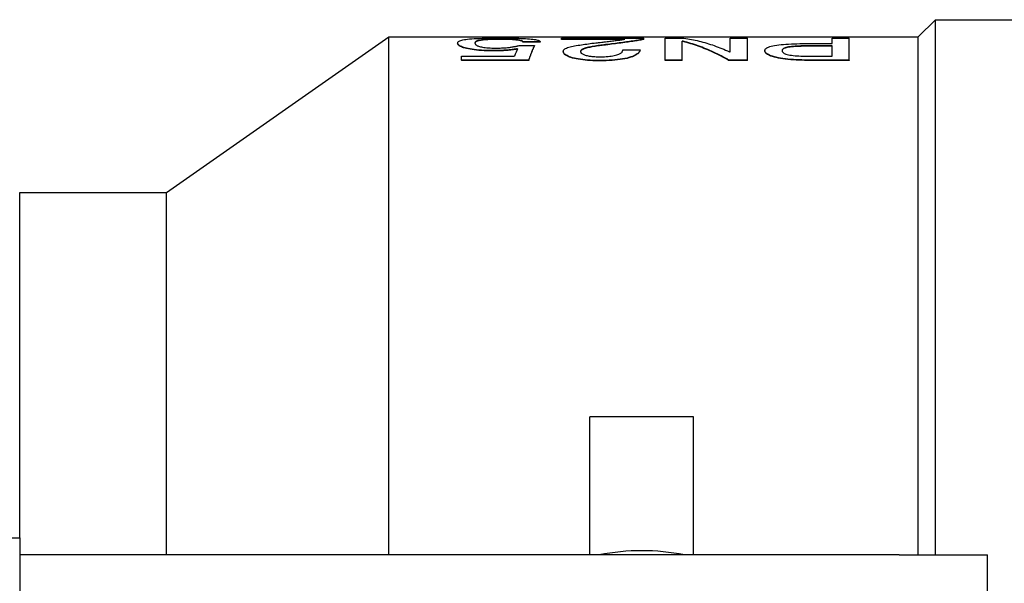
# Model space of a CAD drawing. Header units: millimetres. Extents: x 57 to 3742, y -12 to 416.
# Tile 8 of 10: x 262 to 319, y 382 to 415. Entities that reach past the tile are written whole.
import ezdxf

# ---------------------------------------------------------------- set-up
doc = ezdxf.new("R2010")
doc.units = ezdxf.units.MM
doc.layers.add('DETAIL', color=2, linetype='Continuous')

msp = doc.modelspace()

# ---------------------------------------------------------------- linework, layer by layer
at = {"layer": 'DETAIL'}
for p, q in [((313.984, 413.581), (314.984, 414.581)), ((314.984, 383.581), (314.984, 414.581)), ((314.984, 414.581), (322.484, 414.581)), ((270.484, 404.581), (283.337, 413.581)), ((283.337, 383.581), (283.337, 413.581)), ((283.337, 413.581), (313.984, 413.581)), ((287.327, 413.226), (287.327, 413.206)), ((289.742, 413.456), (289.742, 413.437)), ((292.105, 413.299), (291.105, 413.299)), ((291.105, 413.299), (291.105, 413.279)), ((292.105, 413.279), (291.105, 413.279)), ((292.105, 413.299), (292.105, 413.279)), ((293.327, 413.447), (293.327, 413.514)), ((293.327, 413.514), (298.105, 413.514)), ((296.994, 413.447), (293.327, 413.447)), ((293.327, 413.427), (293.327, 413.447)), ((296.865, 413.427), (293.327, 413.427)), ((298.105, 413.459), (298.105, 413.514)), ((298.105, 413.439), (298.105, 413.459)), ((299.327, 412.244), (299.327, 413.514)), ((299.327, 413.514), (300.423, 413.514)), ((300.327, 412.244), (300.327, 413.332)), ((300.376, 413.332), (300.327, 413.332)), ((300.376, 413.313), (300.327, 413.313)), ((300.376, 413.313), (300.376, 413.332)), ((303.105, 413.514), (304.105, 413.514)), ((303.105, 412.721), (303.105, 413.514)), ((304.105, 412.244), (304.105, 413.514)), ((307.619, 413.199), (308.994, 413.199)), ((308.994, 413.514), (309.994, 413.514)), ((308.994, 413.199), (308.994, 413.514)), ((309.994, 412.244), (309.994, 413.514)), ((313.984, 383.581), (313.984, 413.581)), ((289.313, 412.791), (289.313, 412.772)), ((290.883, 413.084), (291.772, 413.084)), ((291.772, 413.084), (291.772, 413.065)), ((293.438, 412.73), (293.438, 412.749)), ((295.89, 413.114), (295.89, 413.134)), ((296.883, 412.834), (297.883, 412.834)), ((297.883, 412.814), (297.883, 412.834)), ((301.152, 413.098), (301.152, 413.098)), ((303.057, 412.721), (303.105, 412.721)), ((305.105, 412.791), (305.105, 412.772)), ((307.867, 413.047), (307.867, 413.067)), ((308.994, 413.067), (307.867, 413.067)), ((308.994, 413.047), (307.867, 413.047)), ((308.994, 412.459), (308.994, 413.067)), ((287.55, 412.459), (290.619, 412.459)), ((287.55, 412.244), (287.55, 412.459)), ((291.438, 412.244), (287.55, 412.244)), ((287.55, 412.244), (287.55, 412.225)), ((291.438, 412.225), (287.55, 412.225)), ((291.438, 412.244), (291.438, 412.225)), ((295.591, 412.196), (295.591, 412.216)), ((300.327, 412.244), (299.327, 412.244)), ((299.327, 412.225), (299.327, 412.244)), ((300.327, 412.225), (299.327, 412.225)), ((300.327, 412.225), (300.327, 412.244)), ((304.105, 412.244), (303.01, 412.244)), ((303.01, 412.225), (303.01, 412.244)), ((304.105, 412.225), (303.01, 412.225)), ((304.105, 412.225), (304.105, 412.244)), ((309.994, 412.244), (307.572, 412.244)), ((307.572, 412.244), (307.572, 412.225)), ((309.994, 412.225), (307.572, 412.225)), ((307.867, 412.459), (308.994, 412.459)), ((309.994, 412.244), (309.994, 412.225)), ((261.979, 384.581), (261.979, 404.581)), ((261.979, 404.581), (270.484, 404.581)), ((270.484, 383.581), (270.484, 404.581)), ((294.984, 383.581), (294.984, 391.581)), ((300.984, 391.581), (294.984, 391.581)), ((300.984, 383.581), (300.984, 391.581)), ((255.244, 384.581), (261.984, 384.581)), ((261.984, 384.581), (261.984, 383.081)), ((281.811, 383.581), (261.984, 383.581)), ((285.668, 383.581), (281.811, 383.581)), ((312.884, 383.581), (285.668, 383.581)), ((312.884, 383.581), (317.984, 383.581)), ((317.984, 372.746), (317.984, 383.581)), ((261.984, 383.081), (261.984, 360.081))]:
    msp.add_line(p, q, dxfattribs=at)
at = {"layer": 'DETAIL', "flags": 128}
for points in [[(287.327, 413.226), (287.332, 413.253), (287.339, 413.274), (287.355, 413.296), (287.378, 413.317), (287.41, 413.338), (287.45, 413.358), (287.501, 413.377), (287.561, 413.394), (287.629, 413.41), (287.713, 413.426), (287.805, 413.441), (287.904, 413.453), (288.019, 413.465), (288.145, 413.475), (288.28, 413.485), (288.426, 413.493), (288.575, 413.5), (288.74, 413.506), (288.911, 413.511), (289.08, 413.515), (289.262, 413.517), (289.446, 413.519), (289.606, 413.52), (289.81, 413.521)], [(289.313, 412.791), (289.142, 412.793), (289.007, 412.795), (288.853, 412.802), (288.702, 412.81), (288.557, 412.821), (288.42, 412.834), (288.291, 412.849), (288.167, 412.866), (288.05, 412.886), (287.943, 412.906), (287.845, 412.928), (287.756, 412.95), (287.675, 412.974), (287.608, 412.997), (287.547, 413.021), (287.496, 413.045), (287.453, 413.069), (287.416, 413.093), (287.388, 413.115), (287.365, 413.138), (287.347, 413.161), (287.336, 413.183), (287.331, 413.203), (287.327, 413.226)], [(289.313, 412.772), (289.151, 412.773), (289.007, 412.776), (288.853, 412.782), (288.702, 412.79), (288.557, 412.801), (288.42, 412.814), (288.291, 412.829), (288.168, 412.847), (288.053, 412.866), (287.946, 412.886), (287.846, 412.908), (287.756, 412.931), (287.674, 412.954), (287.604, 412.978), (287.545, 413.003), (287.494, 413.027), (287.451, 413.05), (287.416, 413.073), (287.387, 413.096), (287.364, 413.119), (287.347, 413.142), (287.336, 413.164), (287.331, 413.183), (287.327, 413.206)], [(289.742, 413.456), (289.609, 413.456), (289.503, 413.455), (289.384, 413.453), (289.267, 413.45), (289.159, 413.446), (289.053, 413.44), (288.953, 413.434), (288.864, 413.427), (288.782, 413.419), (288.707, 413.41), (288.642, 413.4), (288.583, 413.39), (288.535, 413.379), (288.491, 413.367), (288.453, 413.355), (288.425, 413.343), (288.4, 413.33), (288.378, 413.315), (288.362, 413.301), (288.348, 413.286), (288.338, 413.272), (288.332, 413.256), (288.329, 413.242), (288.327, 413.225)], [(288.327, 413.225), (288.33, 413.208), (288.333, 413.194), (288.336, 413.182), (288.344, 413.168), (288.354, 413.153), (288.368, 413.138), (288.387, 413.121), (288.408, 413.106), (288.43, 413.092), (288.464, 413.075), (288.498, 413.059), (288.535, 413.046), (288.585, 413.03), (288.64, 413.016), (288.7, 413.002), (288.768, 412.989), (288.843, 412.977), (288.923, 412.966), (289.011, 412.957), (289.103, 412.949), (289.201, 412.943), (289.3, 412.939), (289.392, 412.937), (289.506, 412.936)], [(289.742, 413.437), (289.62, 413.436), (289.51, 413.435), (289.394, 413.433), (289.28, 413.43), (289.174, 413.426), (289.071, 413.421), (288.971, 413.415), (288.883, 413.409), (288.803, 413.401), (288.728, 413.393), (288.66, 413.383), (288.601, 413.373), (288.552, 413.363), (288.508, 413.352), (288.47, 413.341), (288.437, 413.328), (288.41, 413.315), (288.388, 413.302), (288.37, 413.289), (288.355, 413.274), (288.344, 413.26), (288.335, 413.246), (288.33, 413.23), (288.328, 413.218)], [(291.105, 413.299), (291.103, 413.312), (291.098, 413.322), (291.088, 413.333), (291.074, 413.344), (291.055, 413.355), (291.033, 413.364), (291.003, 413.375), (290.97, 413.384), (290.93, 413.393), (290.884, 413.401), (290.833, 413.409), (290.777, 413.417), (290.713, 413.423), (290.644, 413.43), (290.569, 413.435), (290.488, 413.44), (290.407, 413.444), (290.315, 413.448), (290.222, 413.451), (290.132, 413.453), (290.034, 413.455), (289.938, 413.456), (289.851, 413.456), (289.742, 413.456)], [(291.105, 413.279), (291.103, 413.291), (291.098, 413.302), (291.088, 413.313), (291.074, 413.324), (291.056, 413.334), (291.033, 413.344), (291.003, 413.355), (290.968, 413.364), (290.929, 413.373), (290.884, 413.381), (290.834, 413.389), (290.777, 413.397), (290.714, 413.403), (290.646, 413.41), (290.573, 413.415), (290.494, 413.42), (290.408, 413.424), (290.315, 413.428), (290.221, 413.431), (290.128, 413.433), (290.034, 413.435), (289.93, 413.436), (289.851, 413.436), (289.742, 413.437)], [(289.81, 413.521), (289.984, 413.52), (290.118, 413.52), (290.277, 413.518), (290.434, 413.516), (290.576, 413.513), (290.725, 413.51), (290.868, 413.505), (291.004, 413.5), (291.133, 413.494), (291.254, 413.487), (291.369, 413.479), (291.48, 413.47), (291.579, 413.461), (291.67, 413.451), (291.751, 413.439), (291.824, 413.427), (291.888, 413.414), (291.944, 413.399), (291.988, 413.385), (292.026, 413.369), (292.057, 413.352), (292.08, 413.335), (292.094, 413.319), (292.105, 413.299)], [(293.438, 412.749), (293.444, 412.781), (293.453, 412.806), (293.472, 412.834), (293.499, 412.862), (293.534, 412.888), (293.577, 412.913), (293.631, 412.937), (293.691, 412.961), (293.759, 412.982), (293.829, 413.002), (293.912, 413.021), (294.009, 413.042), (294.089, 413.058), (294.184, 413.076), (294.293, 413.095), (294.395, 413.112), (294.494, 413.128), (294.592, 413.143), (294.693, 413.158), (294.798, 413.172), (294.906, 413.187), (294.989, 413.197), (295.097, 413.211), (295.23, 413.227)], [(295.23, 413.227), (295.33, 413.238), (295.411, 413.248), (295.485, 413.257), (295.581, 413.268), (295.666, 413.278), (295.741, 413.286), (295.809, 413.294), (295.89, 413.303), (295.971, 413.313), (296.06, 413.323), (296.143, 413.332), (296.209, 413.34), (296.292, 413.35), (296.367, 413.359), (296.435, 413.367), (296.504, 413.376), (296.573, 413.385), (296.64, 413.394), (296.703, 413.403), (296.765, 413.412), (296.825, 413.421), (296.871, 413.428), (296.927, 413.437), (296.994, 413.447)], [(298.105, 413.459), (298.042, 413.446), (297.988, 413.435), (297.928, 413.423), (297.864, 413.411), (297.793, 413.398), (297.713, 413.384), (297.634, 413.37), (297.552, 413.357), (297.467, 413.344), (297.373, 413.329), (297.28, 413.316), (297.19, 413.303), (297.107, 413.291), (296.988, 413.275), (296.884, 413.261), (296.78, 413.247), (296.668, 413.233), (296.56, 413.219), (296.454, 413.206), (296.342, 413.191), (296.231, 413.177), (296.133, 413.165), (296.024, 413.151), (295.89, 413.134)], [(298.105, 413.439), (298.044, 413.426), (297.988, 413.415), (297.928, 413.403), (297.863, 413.391), (297.791, 413.378), (297.713, 413.364), (297.636, 413.351), (297.556, 413.338), (297.467, 413.324), (297.373, 413.309), (297.277, 413.295), (297.19, 413.283), (297.105, 413.271), (296.994, 413.256), (296.882, 413.241), (296.779, 413.228), (296.673, 413.214), (296.56, 413.199), (296.468, 413.187), (296.352, 413.173), (296.227, 413.157), (296.131, 413.145), (296.024, 413.131), (295.89, 413.114)], [(303.01, 412.244), (302.9, 412.306), (302.79, 412.366), (302.68, 412.425), (302.571, 412.483), (302.461, 412.539), (302.351, 412.594), (302.242, 412.647), (302.132, 412.699), (302.022, 412.749), (301.912, 412.798), (301.803, 412.846), (301.693, 412.892), (301.583, 412.937), (301.473, 412.98), (301.364, 413.022), (301.254, 413.062), (301.144, 413.101), (301.034, 413.138), (300.925, 413.174), (300.815, 413.209), (300.705, 413.242), (300.595, 413.274), (300.486, 413.304), (300.376, 413.332)], [(303.01, 412.225), (302.9, 412.286), (302.79, 412.347), (302.68, 412.406), (302.571, 412.463), (302.461, 412.519), (302.351, 412.574), (302.242, 412.627), (302.132, 412.679), (302.022, 412.73), (301.912, 412.779), (301.803, 412.826), (301.693, 412.872), (301.583, 412.917), (301.473, 412.96), (301.364, 413.002), (301.254, 413.042), (301.144, 413.081), (301.034, 413.119), (300.925, 413.155), (300.815, 413.189), (300.705, 413.222), (300.595, 413.254), (300.486, 413.284), (300.376, 413.313)], [(300.423, 413.514), (300.533, 413.497), (300.642, 413.479), (300.752, 413.46), (300.862, 413.439), (300.972, 413.416), (301.081, 413.393), (301.191, 413.368), (301.301, 413.341), (301.41, 413.313), (301.52, 413.283), (301.63, 413.252), (301.74, 413.22), (301.849, 413.186), (301.959, 413.151), (302.069, 413.115), (302.179, 413.076), (302.288, 413.037), (302.398, 412.996), (302.508, 412.954), (302.618, 412.91), (302.727, 412.865), (302.837, 412.818), (302.947, 412.77), (303.057, 412.721)], [(305.105, 412.791), (305.111, 412.827), (305.12, 412.854), (305.14, 412.885), (305.171, 412.916), (305.211, 412.944), (305.26, 412.971), (305.32, 412.997), (305.394, 413.023), (305.475, 413.046), (305.567, 413.067), (305.672, 413.087), (305.79, 413.106), (305.913, 413.123), (306.045, 413.137), (306.185, 413.151), (306.327, 413.162), (306.478, 413.171), (306.639, 413.179), (306.798, 413.186), (306.956, 413.191), (307.124, 413.194), (307.29, 413.197), (307.435, 413.198), (307.619, 413.199)], [(290.791, 412.899), (290.731, 412.888), (290.681, 412.88), (290.642, 412.873), (290.59, 412.865), (290.536, 412.858), (290.48, 412.85), (290.42, 412.842), (290.36, 412.835), (290.3, 412.829), (290.24, 412.823), (290.179, 412.818), (290.12, 412.813), (290.06, 412.809), (289.998, 412.806), (289.933, 412.803), (289.865, 412.8), (289.795, 412.797), (289.722, 412.795), (289.657, 412.794), (289.589, 412.793), (289.518, 412.792), (289.465, 412.792), (289.397, 412.791), (289.313, 412.791)], [(290.782, 412.878), (290.727, 412.868), (290.682, 412.86), (290.635, 412.853), (290.584, 412.845), (290.531, 412.837), (290.473, 412.829), (290.413, 412.822), (290.353, 412.815), (290.293, 412.809), (290.233, 412.803), (290.174, 412.798), (290.115, 412.793), (290.054, 412.789), (289.989, 412.786), (289.921, 412.782), (289.853, 412.78), (289.785, 412.778), (289.72, 412.776), (289.655, 412.774), (289.584, 412.773), (289.517, 412.773), (289.464, 412.772), (289.396, 412.772), (289.313, 412.772)], [(289.506, 412.936), (289.594, 412.937), (289.666, 412.937), (289.722, 412.938), (289.793, 412.94), (289.864, 412.942), (289.934, 412.945), (290.006, 412.949), (290.075, 412.954), (290.141, 412.959), (290.204, 412.964), (290.266, 412.97), (290.324, 412.977), (290.378, 412.984), (290.431, 412.992), (290.484, 413), (290.535, 413.008), (290.586, 413.018), (290.636, 413.027), (290.679, 413.036), (290.722, 413.046), (290.765, 413.056), (290.796, 413.063), (290.836, 413.073), (290.883, 413.084)], [(291.772, 413.084), (291.758, 413.057), (291.744, 413.029), (291.73, 413.001), (291.716, 412.972), (291.702, 412.942), (291.688, 412.911), (291.675, 412.88), (291.661, 412.848), (291.647, 412.815), (291.633, 412.782), (291.619, 412.748), (291.605, 412.713), (291.591, 412.678), (291.577, 412.642), (291.563, 412.605), (291.55, 412.568), (291.536, 412.53), (291.522, 412.491), (291.508, 412.451), (291.494, 412.411), (291.48, 412.37), (291.466, 412.329), (291.452, 412.287), (291.438, 412.244)], [(291.772, 413.065), (291.758, 413.037), (291.744, 413.01), (291.73, 412.981), (291.716, 412.952), (291.702, 412.922), (291.688, 412.892), (291.675, 412.86), (291.661, 412.828), (291.647, 412.796), (291.633, 412.762), (291.619, 412.728), (291.605, 412.694), (291.591, 412.658), (291.577, 412.622), (291.563, 412.586), (291.55, 412.548), (291.536, 412.51), (291.522, 412.471), (291.508, 412.432), (291.494, 412.392), (291.48, 412.351), (291.466, 412.31), (291.452, 412.267), (291.438, 412.225)], [(295.591, 412.216), (295.424, 412.217), (295.292, 412.22), (295.142, 412.224), (294.987, 412.232), (294.841, 412.241), (294.706, 412.253), (294.57, 412.268), (294.432, 412.286), (294.308, 412.305), (294.193, 412.327), (294.083, 412.352), (293.977, 412.379), (293.882, 412.408), (293.798, 412.437), (293.726, 412.466), (293.66, 412.498), (293.602, 412.53), (293.556, 412.561), (293.518, 412.593), (293.487, 412.626), (293.465, 412.657), (293.45, 412.688), (293.443, 412.715), (293.438, 412.749)], [(295.591, 412.196), (295.427, 412.198), (295.293, 412.2), (295.142, 412.205), (294.987, 412.212), (294.843, 412.222), (294.706, 412.234), (294.569, 412.248), (294.433, 412.266), (294.308, 412.286), (294.192, 412.308), (294.081, 412.333), (293.977, 412.36), (293.883, 412.388), (293.8, 412.417), (293.726, 412.446), (293.66, 412.478), (293.602, 412.51), (293.556, 412.542), (293.519, 412.573), (293.488, 412.605), (293.465, 412.637), (293.45, 412.669), (293.443, 412.696), (293.438, 412.73)], [(295.89, 413.134), (295.781, 413.121), (295.691, 413.11), (295.62, 413.101), (295.538, 413.09), (295.452, 413.078), (295.361, 413.065), (295.271, 413.051), (295.188, 413.037), (295.112, 413.024), (295.034, 413.01), (294.958, 412.995), (294.89, 412.98), (294.818, 412.963), (294.753, 412.946), (294.694, 412.928), (294.641, 412.91), (294.594, 412.891), (294.553, 412.872), (294.517, 412.851), (294.488, 412.83), (294.466, 412.808), (294.452, 412.787), (294.444, 412.766), (294.438, 412.74)], [(294.438, 412.74), (294.442, 412.718), (294.447, 412.701), (294.452, 412.687), (294.463, 412.669), (294.478, 412.651), (294.497, 412.633), (294.521, 412.614), (294.55, 412.596), (294.583, 412.578), (294.62, 412.561), (294.661, 412.545), (294.706, 412.529), (294.762, 412.512), (294.82, 412.497), (294.879, 412.485), (294.946, 412.474), (295.026, 412.463), (295.101, 412.454), (295.18, 412.447), (295.267, 412.442), (295.351, 412.438), (295.435, 412.435), (295.514, 412.434), (295.61, 412.433)], [(295.89, 413.114), (295.782, 413.101), (295.695, 413.091), (295.623, 413.081), (295.543, 413.071), (295.458, 413.059), (295.368, 413.046), (295.277, 413.032), (295.191, 413.018), (295.111, 413.004), (295.038, 412.991), (294.97, 412.977), (294.901, 412.963), (294.83, 412.946), (294.765, 412.93), (294.707, 412.913), (294.654, 412.895), (294.606, 412.877), (294.563, 412.857), (294.525, 412.836), (294.494, 412.815), (294.471, 412.794), (294.456, 412.773), (294.446, 412.751), (294.44, 412.729)], [(297.883, 412.834), (297.872, 412.798), (297.861, 412.768), (297.843, 412.735), (297.818, 412.699), (297.787, 412.665), (297.751, 412.631), (297.703, 412.594), (297.65, 412.558), (297.591, 412.525), (297.52, 412.49), (297.438, 412.456), (297.346, 412.423), (297.243, 412.391), (297.131, 412.361), (297.005, 412.332), (296.873, 412.307), (296.732, 412.285), (296.581, 412.265), (296.424, 412.249), (296.266, 412.237), (296.097, 412.227), (295.926, 412.22), (295.779, 412.217), (295.591, 412.216)], [(297.883, 412.814), (297.873, 412.779), (297.861, 412.749), (297.843, 412.715), (297.818, 412.68), (297.788, 412.646), (297.751, 412.611), (297.703, 412.574), (297.65, 412.539), (297.589, 412.504), (297.519, 412.47), (297.439, 412.437), (297.346, 412.404), (297.242, 412.371), (297.128, 412.341), (297.005, 412.313), (296.872, 412.287), (296.73, 412.265), (296.581, 412.246), (296.426, 412.23), (296.267, 412.218), (296.097, 412.208), (295.923, 412.201), (295.779, 412.198), (295.591, 412.196)], [(295.61, 412.433), (295.728, 412.435), (295.823, 412.438), (295.927, 412.443), (296.032, 412.452), (296.129, 412.462), (296.219, 412.474), (296.305, 412.488), (296.39, 412.503), (296.467, 412.52), (296.54, 412.538), (296.6, 412.557), (296.655, 412.578), (296.7, 412.598), (296.739, 412.62), (296.772, 412.642), (296.798, 412.663), (296.821, 412.685), (296.839, 412.707), (296.854, 412.729), (296.865, 412.75), (296.874, 412.772), (296.878, 412.789), (296.881, 412.809), (296.883, 412.834)], [(307.572, 412.244), (307.39, 412.245), (307.246, 412.247), (307.081, 412.252), (306.916, 412.259), (306.76, 412.268), (306.602, 412.28), (306.443, 412.294), (306.294, 412.311), (306.155, 412.33), (306.018, 412.352), (305.889, 412.376), (305.768, 412.402), (305.658, 412.431), (305.552, 412.461), (305.462, 412.492), (305.383, 412.523), (305.312, 412.557), (305.254, 412.591), (305.206, 412.624), (305.167, 412.659), (305.138, 412.692), (305.12, 412.725), (305.111, 412.755), (305.105, 412.791)], [(307.572, 412.225), (307.393, 412.226), (307.247, 412.228), (307.081, 412.233), (306.916, 412.24), (306.761, 412.248), (306.602, 412.26), (306.442, 412.275), (306.29, 412.292), (306.147, 412.311), (306.013, 412.333), (305.886, 412.357), (305.768, 412.383), (305.658, 412.411), (305.554, 412.441), (305.46, 412.473), (305.379, 412.506), (305.31, 412.539), (305.254, 412.571), (305.206, 412.605), (305.167, 412.639), (305.138, 412.673), (305.12, 412.707), (305.111, 412.736), (305.105, 412.772)], [(307.867, 413.067), (307.741, 413.066), (307.639, 413.066), (307.526, 413.065), (307.407, 413.063), (307.295, 413.06), (307.188, 413.057), (307.072, 413.053), (306.968, 413.048), (306.862, 413.042), (306.751, 413.034), (306.655, 413.025), (306.56, 413.015), (306.47, 413.002), (306.395, 412.989), (306.328, 412.973), (306.274, 412.956), (306.228, 412.938), (306.19, 412.918), (306.162, 412.899), (306.14, 412.878), (306.123, 412.856), (306.113, 412.835), (306.108, 412.816), (306.105, 412.791)], [(306.105, 412.791), (306.108, 412.766), (306.113, 412.746), (306.123, 412.723), (306.14, 412.7), (306.162, 412.676), (306.189, 412.654), (306.226, 412.63), (306.272, 412.608), (306.329, 412.586), (306.395, 412.566), (306.47, 412.549), (306.56, 412.532), (306.655, 412.518), (306.752, 412.506), (306.86, 412.495), (306.965, 412.487), (307.074, 412.479), (307.187, 412.473), (307.299, 412.469), (307.412, 412.465), (307.526, 412.462), (307.638, 412.46), (307.741, 412.459), (307.867, 412.459)], [(307.867, 413.047), (307.751, 413.047), (307.644, 413.046), (307.531, 413.045), (307.418, 413.043), (307.312, 413.041), (307.199, 413.037), (307.083, 413.033), (306.978, 413.029), (306.875, 413.023), (306.772, 413.015), (306.673, 413.007), (306.577, 412.997), (306.485, 412.985), (306.406, 412.971), (306.341, 412.956), (306.285, 412.94), (306.236, 412.922), (306.198, 412.903), (306.169, 412.884), (306.145, 412.864), (306.128, 412.843), (306.115, 412.821), (306.109, 412.802), (306.106, 412.781)]]:
    msp.add_lwpolyline(points, dxfattribs=at)
at = {"layer": 'DETAIL'}
msp.add_arc((297.984, 371.581), 12.25, 78.4047, 101.5953, dxfattribs=at)
msp.add_ellipse((290.705, 371.312), major_axis=(0.707, 42.288), ratio=0.078783, start_param=0.183732, end_param=0.234204, dxfattribs=at)

doc.saveas('drawing.dxf')
